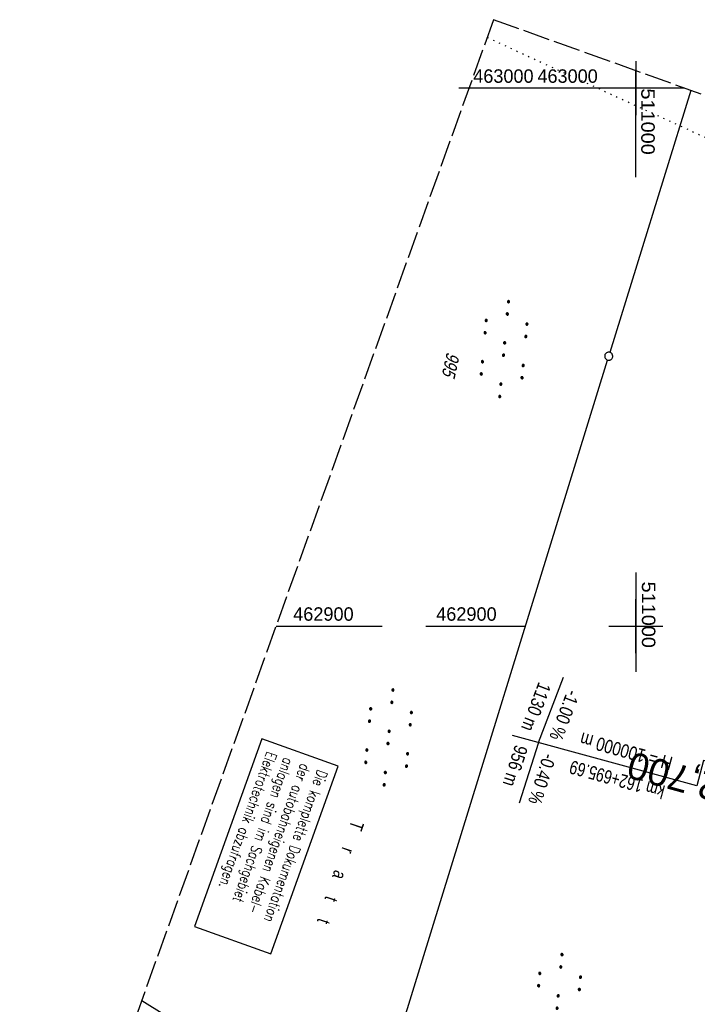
# Model space of a CAD drawing. Extents: x 510661 to 511244, y 462045 to 463013.
# Tile 26 of 29: x 510885 to 511011, y 462830 to 463013. Entities that reach past the tile are written whole.
import ezdxf
from ezdxf.enums import TextEntityAlignment as Align

# ---------------------------------------------------------------- set-up
doc = ezdxf.new("R2010")
doc.units = 0
doc.header["$LTSCALE"] = 10
doc.header["$MEASUREMENT"] = 0
for name, pattern in [('AUSGEZOGEN', [0]), ('LT00', [0]), ('LT14', [0.6, 0.5, -0.1]), ('LT17', [0.15, 0.1, -0.05]), ('PUNKTX2_STR', [0.6, 0.1, -0.5])]:
    doc.linetypes.add(name, pattern=pattern)
doc.layers.get('0').update_dxf_attribs({"linetype": 'LT00'})
for name, color, linetype in [('--EK_ST-93-1', 30, 'LT17'), ('-GRA-20W', 20, 'LT00'), ('BAB-KABEL_TEXT_KASTEN', 224, 'Continuous'), ('DFK_BES-NAME', 255, 'LT00'), ('DFK_FLUR_NR', 250, 'LT00'), ('DFK_GZPKT', 250, 'LT00'), ('DFK_KATASTER', 250, 'LT00'), ('DFK_NUTZUNG', 250, 'LT00'), ('DFK_NUTZUNGSGRENZE', 70, 'PUNKTX2_STR'), ('STROM_FREILTG', 80, 'STROMFREILEITUNG'), ('V105_RASTER', 250, 'LT00'), ('V106_RASTER', 250, 'LT00')]:
    doc.layers.add(name, color=color, linetype=linetype)
doc.layers.add('-BLATT_106-RAND', color=7, linetype='LT14', plot=False)
doc.styles.add('Beschrift', font='arial.ttf')
doc.styles.add('ROMANS', font='romans.shx', dxfattribs={"width": 0.8})
doc.styles.get("Standard").update_dxf_attribs({"font": 'arial.ttf'})
doc.styles.add('Strom', font='txt-alt.shx')
doc.linetypes.add('STROMFREILEITUNG', pattern='A,12.7,-5.5,["xx",Strom,S=2.5,R=0,X=-2.6,Y=-0.85],-4.35', length=22.55)

# ---------------------------------------------------------------- blocks, each defined once
blk = doc.blocks.new('SYMB7010')
at = {"color": 0, "linetype": 'ByBlock'}
for points in [[(-0.031408, 0.499213), (-0.093728, 0.49134), (-0.15457, 0.475719), (-0.212975, 0.452595), (-0.268021, 0.422333), (-0.31884, 0.385411), (-0.36463, 0.342411), (-0.40467, 0.29401), (-0.438329, 0.240973), (-0.465074, 0.184136), (-0.484486, 0.124395), (-0.496256, 0.062692), (-0.5002, 0)], [(-0.5002, 0), (-0.496256, -0.062692), (-0.484486, -0.124395), (-0.465075, -0.184136), (-0.438329, -0.240973), (-0.404671, -0.29401), (-0.36463, -0.342411), (-0.31884, -0.385411), (-0.268021, -0.422333), (-0.212975, -0.452595), (-0.154571, -0.475719), (-0.093728, -0.49134), (-0.031408, -0.499213), (0.031408, -0.499213)], [(0.5002, 0), (0.496256, 0.062692), (0.484485, 0.124395), (0.465074, 0.184136), (0.438329, 0.240973), (0.40467, 0.29401), (0.36463, 0.342411), (0.31884, 0.385411), (0.268021, 0.422333), (0.212975, 0.452595), (0.15457, 0.475719), (0.093728, 0.49134), (0.031408, 0.499213), (-0.031408, 0.499213)], [(0.031408, -0.499213), (0.093728, -0.491341), (0.15457, -0.475719), (0.212975, -0.452595), (0.268021, -0.422333), (0.31884, -0.385411), (0.36463, -0.342411), (0.404671, -0.294011), (0.438329, -0.240974), (0.465075, -0.184136), (0.484486, -0.124395), (0.496256, -0.062692), (0.500201, 0)]]:
    blk.add_lwpolyline(points, dxfattribs=at)
blk = doc.blocks.new('SYMB7110')
at = {"color": 0, "linetype": 'ByBlock'}
for p, q in [((-0.515, 0.392919), (-0.515, 0.367081)), ((-0.51, 0.362895), (-0.51, 0.397105)), ((-0.505, 0.399164), (-0.505, 0.360836)), ((-0.5, 0.360204), (-0.5, 0.399796)), ((-0.495, 0.399164), (-0.495, 0.360836)), ((-0.49, 0.362895), (-0.49, 0.397105)), ((-0.485, 0.392919), (-0.485, 0.367081)), ((-0.48, 0.379874), (-0.48, 0.380145)), ((-0.285, 0.392919), (-0.285, 0.367081)), ((-0.28, 0.362895), (-0.28, 0.397105)), ((-0.275, 0.399164), (-0.275, 0.360836)), ((-0.27, 0.360204), (-0.27, 0.399796)), ((-0.265, 0.399164), (-0.265, 0.360836)), ((-0.26, 0.362895), (-0.26, 0.397105)), ((-0.255, 0.392919), (-0.255, 0.367081)), ((-0.25, 0.379874), (-0.25, 0.380146)), ((0.255, 0.392919), (0.255, 0.367081)), ((0.26, 0.362895), (0.26, 0.397105)), ((0.265, 0.399164), (0.265, 0.360836)), ((0.27, 0.360204), (0.27, 0.399796)), ((0.275, 0.399164), (0.275, 0.360836)), ((0.28, 0.362895), (0.28, 0.397105)), ((0.285, 0.392919), (0.285, 0.367081)), ((0.29, 0.379874), (0.29, 0.380145)), ((0.485, 0.392919), (0.485, 0.367081)), ((0.49, 0.362895), (0.49, 0.397105)), ((0.495, 0.399164), (0.495, 0.360836)), ((0.5, 0.360204), (0.5, 0.399796)), ((0.505, 0.399164), (0.505, 0.360836)), ((0.51, 0.362895), (0.51, 0.397105)), ((0.515, 0.392919), (0.515, 0.367081)), ((0.52, 0.379874), (0.52, 0.380146)), ((-0.9, 0.012919), (-0.9, -0.012919)), ((-0.895, -0.017106), (-0.895, 0.017105)), ((-0.89, 0.019164), (-0.89, -0.019164)), ((-0.885, -0.019797), (-0.885, 0.019796)), ((-0.88, 0.019164), (-0.88, -0.019164)), ((-0.875, -0.017106), (-0.875, 0.017105)), ((-0.87, 0.012919), (-0.87, -0.012919)), ((-0.865, -0.000126), (-0.865, 0.000145)), ((-0.67, 0.012919), (-0.67, -0.012919)), ((-0.665, -0.017106), (-0.665, 0.017105)), ((-0.66, 0.019164), (-0.66, -0.019164)), ((-0.655, -0.019797), (-0.655, 0.019796)), ((-0.65, 0.019164), (-0.65, -0.019164)), ((-0.645, -0.017106), (-0.645, 0.017105)), ((-0.64, 0.012919), (-0.64, -0.012919)), ((-0.635, -0.000126), (-0.635, 0.000145)), ((-0.13, 0.012919), (-0.13, -0.012919)), ((-0.125, -0.017105), (-0.125, 0.017105)), ((-0.12, 0.019164), (-0.12, -0.019164)), ((-0.115, -0.019796), (-0.115, 0.019796)), ((-0.11, 0.019164), (-0.11, -0.019164)), ((-0.105, -0.017105), (-0.105, 0.017105)), ((-0.1, 0.012919), (-0.1, -0.012919)), ((-0.095, -0.000126), (-0.095, 0.000146)), ((0.1, 0.012919), (0.1, -0.012919)), ((0.105, -0.017105), (0.105, 0.017105)), ((0.11, 0.019164), (0.11, -0.019164)), ((0.115, -0.019796), (0.115, 0.019796)), ((0.12, 0.019164), (0.12, -0.019164)), ((0.125, -0.017105), (0.125, 0.017105)), ((0.13, 0.012919), (0.13, -0.012919)), ((0.135, -0.000126), (0.135, 0.000146)), ((0.64, 0.012919), (0.64, -0.012919)), ((0.645, -0.017105), (0.645, 0.017105)), ((0.65, 0.019164), (0.65, -0.019164)), ((0.655, -0.019796), (0.655, 0.019796)), ((0.66, 0.019164), (0.66, -0.019164)), ((0.665, -0.017105), (0.665, 0.017105)), ((0.67, 0.012919), (0.67, -0.012919)), ((0.675, -0.000126), (0.675, 0.000146)), ((0.87, 0.012919), (0.87, -0.012919)), ((0.875, -0.017105), (0.875, 0.017105)), ((0.88, 0.019164), (0.88, -0.019164)), ((0.885, -0.019796), (0.885, 0.019796)), ((0.89, 0.019164), (0.89, -0.019164)), ((0.895, -0.017105), (0.895, 0.017105)), ((0.9, 0.012919), (0.9, -0.012919)), ((0.905, -0.000126), (0.905, 0.000146)), ((-0.51, -0.397105), (-0.51, -0.362895)), ((-0.505, -0.360836), (-0.505, -0.399164)), ((-0.5, -0.399796), (-0.5, -0.360204)), ((-0.495, -0.360836), (-0.495, -0.399164)), ((-0.49, -0.397106), (-0.49, -0.362895)), ((-0.28, -0.397105), (-0.28, -0.362895)), ((-0.275, -0.360836), (-0.275, -0.399164)), ((-0.27, -0.399796), (-0.27, -0.360204)), ((-0.265, -0.360836), (-0.265, -0.399164)), ((-0.26, -0.397105), (-0.26, -0.362895)), ((0.26, -0.397105), (0.26, -0.362895)), ((0.265, -0.360836), (0.265, -0.399164)), ((0.27, -0.399796), (0.27, -0.360204)), ((0.275, -0.360836), (0.275, -0.399164)), ((0.28, -0.397105), (0.28, -0.362895)), ((0.49, -0.397105), (0.49, -0.362895)), ((0.495, -0.360836), (0.495, -0.399164)), ((0.5, -0.399796), (0.5, -0.360204)), ((0.505, -0.360836), (0.505, -0.399164)), ((0.51, -0.397105), (0.51, -0.362895)), ((-0.515, -0.367081), (-0.515, -0.392919)), ((-0.485, -0.367081), (-0.485, -0.392919)), ((-0.48, -0.380126), (-0.48, -0.379855)), ((-0.285, -0.367081), (-0.285, -0.392919)), ((-0.255, -0.367081), (-0.255, -0.392919)), ((-0.25, -0.380126), (-0.25, -0.379855)), ((0.255, -0.367081), (0.255, -0.392919)), ((0.285, -0.367081), (0.285, -0.392919)), ((0.29, -0.380126), (0.29, -0.379855)), ((0.485, -0.367081), (0.485, -0.392919)), ((0.515, -0.367081), (0.515, -0.392919)), ((0.52, -0.380126), (0.52, -0.379855))]:
    blk.add_line(p, q, dxfattribs=at)
for points in [[(-0.48, 0.38), (-0.481981, 0.388678), (-0.48753, 0.395637), (-0.49555, 0.399499), (-0.50445, 0.399499), (-0.51247, 0.395637), (-0.518019, 0.388678), (-0.52, 0.38), (-0.518019, 0.371322), (-0.51247, 0.364363), (-0.50445, 0.360501), (-0.49555, 0.360501), (-0.48753, 0.364363), (-0.481981, 0.371322), (-0.48, 0.38)], [(-0.25, 0.38), (-0.251981, 0.388678), (-0.25753, 0.395637), (-0.26555, 0.399499), (-0.27445, 0.399499), (-0.28247, 0.395637), (-0.288019, 0.388678), (-0.29, 0.38), (-0.288019, 0.371322), (-0.28247, 0.364363), (-0.27445, 0.360501), (-0.26555, 0.360501), (-0.25753, 0.364363), (-0.251981, 0.371322), (-0.25, 0.38)], [(0.29, 0.38), (0.288019, 0.388678), (0.28247, 0.395637), (0.27445, 0.399499), (0.26555, 0.399499), (0.25753, 0.395637), (0.251981, 0.388678), (0.25, 0.38), (0.251981, 0.371322), (0.25753, 0.364363), (0.26555, 0.360501), (0.27445, 0.360501), (0.28247, 0.364363), (0.288019, 0.371322), (0.29, 0.38)], [(0.52, 0.38), (0.518019, 0.388678), (0.51247, 0.395637), (0.50445, 0.399499), (0.495549, 0.399499), (0.48753, 0.395637), (0.481981, 0.388678), (0.48, 0.38), (0.481981, 0.371322), (0.48753, 0.364363), (0.495549, 0.360501), (0.50445, 0.360501), (0.51247, 0.364363), (0.518019, 0.371322), (0.52, 0.38)], [(-0.865, 0), (-0.866981, 0.008678), (-0.87253, 0.015637), (-0.88055, 0.019498), (-0.88945, 0.019498), (-0.89747, 0.015637), (-0.903019, 0.008678), (-0.905, 0)], [(-0.905, 0), (-0.903019, -0.008678), (-0.89747, -0.015637), (-0.88945, -0.019499), (-0.88055, -0.019499), (-0.87253, -0.015637), (-0.866981, -0.008678), (-0.865, 0)], [(-0.635, 0), (-0.636981, 0.008678), (-0.64253, 0.015637), (-0.65055, 0.019498), (-0.65945, 0.019498), (-0.66747, 0.015637), (-0.673019, 0.008678), (-0.675, 0)], [(-0.675, 0), (-0.673019, -0.008678), (-0.66747, -0.015637), (-0.65945, -0.019499), (-0.65055, -0.019499), (-0.64253, -0.015637), (-0.636981, -0.008678), (-0.635, 0)], [(-0.095, 0), (-0.096981, 0.008678), (-0.10253, 0.015637), (-0.11055, 0.019499), (-0.11945, 0.019499), (-0.12747, 0.015637), (-0.133019, 0.008678), (-0.135, 0)], [(-0.135, 0), (-0.133019, -0.008678), (-0.12747, -0.015637), (-0.11945, -0.019499), (-0.11055, -0.019499), (-0.10253, -0.015637), (-0.096981, -0.008678), (-0.095, 0)], [(0.135, 0), (0.133019, 0.008678), (0.12747, 0.015637), (0.11945, 0.019499), (0.11055, 0.019499), (0.10253, 0.015637), (0.096981, 0.008678), (0.095, 0)], [(0.095, 0), (0.096981, -0.008678), (0.10253, -0.015637), (0.11055, -0.019499), (0.11945, -0.019499), (0.12747, -0.015637), (0.133019, -0.008678), (0.135, 0)], [(0.675, 0), (0.673019, 0.008678), (0.66747, 0.015637), (0.65945, 0.019499), (0.65055, 0.019499), (0.64253, 0.015637), (0.636981, 0.008678), (0.635, 0)], [(0.635, 0), (0.636981, -0.008678), (0.64253, -0.015637), (0.65055, -0.019499), (0.65945, -0.019499), (0.66747, -0.015637), (0.673019, -0.008678), (0.675, 0)], [(0.905, 0), (0.903019, 0.008678), (0.89747, 0.015637), (0.88945, 0.019499), (0.88055, 0.019499), (0.87253, 0.015637), (0.866981, 0.008678), (0.865, 0)], [(0.865, 0), (0.866981, -0.008678), (0.87253, -0.015637), (0.88055, -0.019499), (0.88945, -0.019499), (0.89747, -0.015637), (0.903019, -0.008678), (0.905, 0)], [(-0.48, -0.38), (-0.481981, -0.371322), (-0.48753, -0.364363), (-0.49555, -0.360501), (-0.50445, -0.360501), (-0.51247, -0.364363), (-0.518019, -0.371322), (-0.52, -0.38), (-0.518019, -0.388678), (-0.51247, -0.395637), (-0.50445, -0.399499), (-0.49555, -0.399499), (-0.48753, -0.395637), (-0.481981, -0.388678), (-0.48, -0.38)], [(-0.25, -0.38), (-0.251981, -0.371322), (-0.25753, -0.364363), (-0.26555, -0.360501), (-0.27445, -0.360501), (-0.28247, -0.364363), (-0.288019, -0.371322), (-0.29, -0.38), (-0.288019, -0.388678), (-0.28247, -0.395637), (-0.27445, -0.399499), (-0.26555, -0.399499), (-0.25753, -0.395637), (-0.251981, -0.388678), (-0.25, -0.38)], [(0.29, -0.38), (0.288019, -0.371322), (0.28247, -0.364363), (0.27445, -0.360501), (0.26555, -0.360501), (0.25753, -0.364363), (0.251981, -0.371322), (0.25, -0.38), (0.251981, -0.388678), (0.25753, -0.395637), (0.26555, -0.399499), (0.27445, -0.399499), (0.28247, -0.395637), (0.288019, -0.388678), (0.29, -0.38)], [(0.52, -0.38), (0.518019, -0.371322), (0.51247, -0.364363), (0.50445, -0.360501), (0.495549, -0.360501), (0.48753, -0.364363), (0.481981, -0.371322), (0.48, -0.38), (0.481981, -0.388678), (0.48753, -0.395637), (0.495549, -0.399499), (0.50445, -0.399499), (0.51247, -0.395637), (0.518019, -0.388678), (0.52, -0.38)]]:
    blk.add_lwpolyline(points, dxfattribs=at)

msp = doc.modelspace()

# ---------------------------------------------------------------- linework, layer by layer
at = {"layer": '-BLATT_106-RAND'}
msp.add_lwpolyline([(510973.54, 463012.73), (510661.23, 462142.05), (510931.38, 462045.15), (511243.69, 462915.83), (510973.54, 463012.73)], dxfattribs=at)
at = {"layer": '-GRA-20W'}
for q in [(510986.54, 462890.51), (510978.29, 462867.11)]:
    msp.add_line((510981.87, 462878.36), q, dxfattribs=at)
at = {"layer": '-GRA-20W', "flags": 128}
msp.add_lwpolyline([(511062.23, 462861.41), (511012.6, 462875.02), (511011.3, 462870.29), (510977.05, 462879.68)], dxfattribs=at)
at = {"layer": 'BAB-KABEL_TEXT_KASTEN', "linetype": 'AUSGEZOGEN'}
msp.add_lwpolyline([(510930.47, 462879.04), (510917.95, 462844.15), (510932.13, 462839.07), (510944.64, 462873.95)], close=True, dxfattribs=at)
at = {"layer": 'DFK_KATASTER'}
for p, q in [((511010.2, 462999.58), (510995.17, 462950.89)), ((510936.17, 462759.76), (510994.73, 462949.45))]:
    msp.add_line(p, q, dxfattribs=at)
at = {"layer": 'DFK_NUTZUNGSGRENZE', "ltscale": 0.2}
msp.add_line((510972.36, 463009.43), (511053.18, 462972.4), dxfattribs=at)
at = {"layer": 'STROM_FREILTG', "ltscale": 0.05, "flags": 128}
msp.add_lwpolyline([(510908.14, 462830.4), (510949.9, 462804.37), (511156.16, 462671.81)], dxfattribs=at)
at = {"layer": 'V105_RASTER'}
for p, q in [((511000, 463005), (511000, 462995)), ((510986.34, 463000), (510967.08, 463000)), ((511005, 463000), (510995, 463000)), ((511000, 462909.99), (511000, 462891.49)), ((510960.94, 462900), (510979.44, 462900)), ((510995, 462900), (511005, 462900))]:
    msp.add_line(p, q, dxfattribs=at)
at = {"layer": 'V106_RASTER'}
for p, q in [((511000, 462983.48), (511000, 463003.24)), ((511009.03, 463000), (510968.97, 463000)), ((511000, 462895), (511000, 462905)), ((510933.11, 462900), (510952.86, 462900)), ((510995, 462900), (511005, 462900))]:
    msp.add_line(p, q, dxfattribs=at)

# ---------------------------------------------------------------- block references
at = {"layer": 'DFK_GZPKT', "xscale": 1.500000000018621, "yscale": 1.5, "zscale": 1.5, "rotation": 264.7377099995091}
msp.add_blockref('SYMB7010', (510994.95, 462950.17), dxfattribs=at)
at = {"layer": 'DFK_NUTZUNG', "xscale": 10.00000000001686, "yscale": 10, "zscale": 10, "rotation": 264.7377100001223}
for p in [(510975.51, 462951.5), (510954.03, 462879.31), (510985.46, 462830.12)]:
    msp.add_blockref('SYMB7110', p, dxfattribs=at)

# ---------------------------------------------------------------- texts
at = {"layer": '--EK_ST-93-1', "style": 'Beschrift'}
msp.add_text('162,700', height=5, rotation=-195.3685, dxfattribs=at).set_placement((511022.99, 462867.67), align=Align.MIDDLE_LEFT)
at = {"layer": '-GRA-20W', "style": 'Beschrift', "width": 0.8}
msp.add_text('1130 m', height=2.5, rotation=248.9632, dxfattribs=at).set_placement((510980.95, 462880.17), align=Align.TOP_RIGHT)
msp.add_text('-1.00 %%%', height=2.5, rotation=248.9632, dxfattribs=at).set_placement((510983.86, 462879.37), align=Align.RIGHT)
for s, rotation, p in [('H = 100000 m', 164.6623, (511006.37, 462873.19)), ('956 m', 252.3607, (510979.96, 462877.33))]:
    msp.add_text(s, height=2.5, rotation=rotation, dxfattribs=at).set_placement(p, align=Align.TOP_LEFT)
at = {"layer": '-GRA-20W', "style": 'Beschrift'}
for s, rotation, width, p in [('-0.40 %%%', 252.3607, 0.8, (510982.86, 462876.53)), ('km 162+695.69', 164.6623, 0.75, (511005.58, 462870.3))]:
    msp.add_text(s, height=2.5, rotation=rotation, dxfattribs=dict(at, width=width)).set_placement(p)
at = {"layer": 'BAB-KABEL_TEXT_KASTEN', "insert": (510942.76, 462872.79), "char_height": 2, "width": 33.7438, "attachment_point": 1, "rotation": 250.2675, "style": 'ROMANS'}
msp.add_mtext('{\\W0.75;Die komplette Dokumentation der autobahneigenen Kabel-\\Panlagen sind im Sachgebiet Elektrotechnik abzufragen.}', dxfattribs=at)
at = {"layer": 'DFK_BES-NAME', "width": 0.75}
msp.add_text('T     r     a     t     t', height=2.5, rotation=251.1378, dxfattribs=at).set_placement((510947.15, 462864.04))
at = {"layer": 'DFK_FLUR_NR', "oblique": 13.754, "width": 0.75}
msp.add_text('995', height=2.5, rotation=257.7114, dxfattribs=at).set_placement((510964.87, 462951.06))
at = {"layer": 'V105_RASTER'}
for s, rotation, width, p in [(' 463000', -0.0007, 0.962, (510968.84, 463001)), (' 511000', -90.0006, 1.058, (511001.12, 462909.31)), (' 462900', -0.0007, 0.965, (510961.94, 462901))]:
    msp.add_text(s, height=2.5, rotation=rotation, dxfattribs=dict(at, width=width)).set_placement(p)
at = {"layer": 'V106_RASTER'}
for s, rotation, width, p in [(' 463000', 0.0008, 0.962, (510980.77, 463001)), (' 511000', -89.9992, 1.058, (511001, 463000.98)), (' 462900', 0.0008, 0.965, (510935.36, 462901))]:
    msp.add_text(s, height=2.5, rotation=rotation, dxfattribs=dict(at, width=width)).set_placement(p)

doc.saveas('drawing.dxf')
